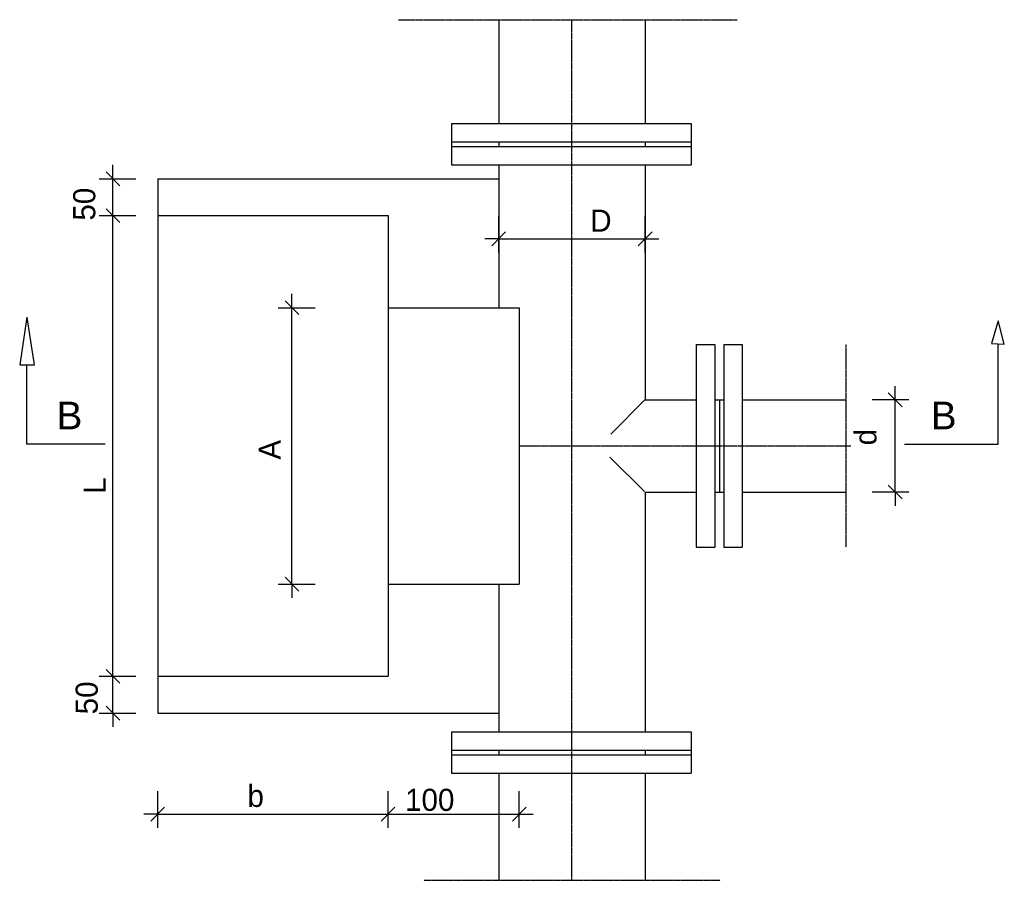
# Model space of a CAD drawing. Extents: x -34599 to 125690, y -105249 to 21518.
# Tile 11 of 64: x 58950 to 61622, y -41270 to -38934. Entities that reach past the tile are written whole.
import ezdxf

# ---------------------------------------------------------------- set-up
doc = ezdxf.new("R2010")
doc.units = 0
doc.header["$MEASUREMENT"] = 0
doc.linetypes.add('STRICHPUNKT', pattern=[0.3, 0.1, -0.1, 0, -0.1])
doc.layers.add('15', color=7, linetype='CONTINUOUS')
doc.styles.get("Standard").update_dxf_attribs({"font": '-125'})
doc.styles.add('STIL3_S', font='arial.ttf')

msp = doc.modelspace()

# ---------------------------------------------------------------- linework, layer by layer
at = {"layer": '15', "color": 7, "linetype": 'STRICHPUNKT'}
for p, q in [((59977.91204, -38934.38904), (60249.94379, -38934.38904)), ((60249.94379, -38934.38904), (60447.34504, -38934.38904)), ((60447.34504, -38934.38904), (60447.34504, -39215.99979)), ((60447.34504, -38934.38904), (60647.34504, -38934.38904)), ((60647.34504, -38934.38904), (60896.66479, -38934.38904)), ((60447.34504, -39215.99979), (60447.34504, -39340.99979)), ((60447.34504, -39340.99979), (60447.34504, -40090.99979)), ((61191.67379, -39815.99979), (61191.67379, -40365.99979)), ((60305.87854, -40090.99979), (60647.34504, -40090.99979)), ((60447.34504, -40090.99979), (60447.34504, -40840.99979)), ((60647.34504, -40090.99979), (60785.99929, -40090.99979)), ((60785.99929, -40090.99979), (60835.99929, -40090.99979)), ((60835.99929, -40090.99979), (60860.99929, -40090.99979)), ((60860.99929, -40090.99979), (60910.99929, -40090.99979)), ((60910.99929, -40090.99979), (61191.67379, -40090.99979)), ((60447.34504, -40840.99979), (60447.34504, -40979.17979)), ((60447.34504, -40979.17979), (60447.34504, -41269.55204)), ((60046.81854, -41269.55204), (60249.94379, -41269.55204)), ((60249.94379, -41269.55204), (60447.34504, -41269.55204)), ((60447.34504, -41269.55204), (60647.34504, -41269.55204)), ((60647.34504, -41269.55204), (60850.72704, -41269.55204))]:
    msp.add_line(p, q, dxfattribs=at)
at = {"layer": '15', "color": 7, "linetype": 'Continuous'}
for p, q in [((60249.94379, -38934.38904), (60249.94379, -39215.99979)), ((60647.34504, -38934.38904), (60647.34504, -39215.99979)), ((60122.34504, -39215.99979), (60122.34504, -39265.99979)), ((60122.34504, -39215.99979), (60249.94379, -39215.99979)), ((60249.94379, -39215.99979), (60447.34504, -39215.99979)), ((60447.34504, -39215.99979), (60647.34504, -39215.99979)), ((60647.34504, -39215.99979), (60772.34504, -39215.99979)), ((60772.34504, -39215.99979), (60772.34504, -39265.99979)), ((60122.34504, -39265.99979), (60122.34504, -39278.49979)), ((60122.34504, -39265.99979), (60249.94379, -39265.99979)), ((60249.94379, -39265.99979), (60447.34504, -39265.99979)), ((60249.94379, -39265.99979), (60249.94379, -39278.49979)), ((60447.34504, -39265.99979), (60647.34504, -39265.99979)), ((60647.34504, -39265.99979), (60647.34504, -39278.49979)), ((60647.34504, -39265.99979), (60647.34504, -39278.49979)), ((60647.34504, -39265.99979), (60772.34504, -39265.99979)), ((60772.34504, -39265.99979), (60772.34504, -39278.49979)), ((60122.34504, -39278.49979), (60249.94379, -39278.49979)), ((60122.34504, -39278.49979), (60122.34504, -39328.49979)), ((60249.94379, -39278.49979), (60447.34504, -39278.49979)), ((60447.34504, -39278.49979), (60647.34504, -39278.49979)), ((60647.34504, -39278.49979), (60772.34504, -39278.49979)), ((60772.34504, -39278.49979), (60772.34504, -39328.49979)), ((59222.01929, -39384.74979), (59184.51929, -39347.24979)), ((59203.26929, -39365.99979), (59203.26929, -39328.49979)), ((60122.34504, -39328.49979), (60249.94379, -39328.49979)), ((60249.94379, -39328.49979), (60249.94379, -39715.99979)), ((60249.94379, -39328.49979), (60447.34504, -39328.49979)), ((60447.34504, -39328.49979), (60647.34504, -39328.49979)), ((60647.34504, -39328.49979), (60647.34504, -39715.99979)), ((60647.34504, -39328.49979), (60647.34504, -39965.99979)), ((60647.34504, -39328.49979), (60772.34504, -39328.49979)), ((59165.76929, -39365.99979), (59265.76929, -39365.99979)), ((59203.26929, -40815.99979), (59203.26929, -39365.99979)), ((59324.70454, -39365.99979), (60249.94379, -39365.99979)), ((59222.01929, -39484.74979), (59184.51929, -39447.24979)), ((59165.76929, -39465.99979), (59265.76929, -39465.99979)), ((59324.70454, -39465.99979), (59949.70454, -39465.99979)), ((60249.94379, -39566.36104), (60249.94379, -39466.36104)), ((60647.34504, -39566.36104), (60647.34504, -39466.36104)), ((60231.19379, -39547.61104), (60268.69379, -39510.11104)), ((60628.59504, -39547.61104), (60666.09504, -39510.11104)), ((60249.94379, -39528.86104), (60212.44379, -39528.86104)), ((60249.94379, -39528.86104), (60647.34504, -39528.86104)), ((60647.34504, -39528.86104), (60684.84504, -39528.86104)), ((59707.84904, -39734.74979), (59670.34904, -39697.24979)), ((59689.09904, -39715.99979), (59689.09904, -39678.49979)), ((59651.59904, -39715.99979), (59751.59904, -39715.99979)), ((59689.09904, -40465.99979), (59689.09904, -39715.99979)), ((59949.70454, -39715.99979), (60249.94379, -39715.99979)), ((60249.94379, -39715.99979), (60305.87854, -39715.99979)), ((60305.87854, -39715.99979), (60305.87854, -39965.99979)), ((60785.99929, -39815.99979), (60785.99929, -40365.99979)), ((60785.99929, -39815.99979), (60835.99929, -39815.99979)), ((60835.99929, -39815.99979), (60835.99929, -40365.99979)), ((60860.99929, -39815.99979), (60860.99929, -40365.99979)), ((60860.99929, -39815.99979), (60910.99929, -39815.99979)), ((60910.99929, -39815.99979), (60910.99929, -40365.99979)), ((61325.73704, -39965.99979), (61325.73704, -39928.49979)), ((60305.87854, -39965.99979), (60305.87854, -40090.99979)), ((60647.72279, -39965.35829), (60554.14854, -40058.93229)), ((60647.34504, -39965.99979), (60785.99929, -39965.99979)), ((60835.99929, -39965.99979), (60860.99929, -39965.99979)), ((60910.99929, -39965.99979), (61191.67379, -39965.99979)), ((61363.23704, -39965.99979), (61263.23704, -39965.99979)), ((61344.48704, -39984.74979), (61306.98704, -39947.24979)), ((61325.73704, -40215.99979), (61325.73704, -39965.99979)), ((60848.73379, -39967.66879), (60848.73379, -40214.88929)), ((60305.87854, -40090.99979), (60305.87854, -40215.99979)), ((60521.80179, -40091.27904), (60521.52254, -40090.99979)), ((60522.08129, -40090.99979), (60521.80179, -40091.27904)), ((61191.67379, -40090.99979), (61205.66554, -40090.99979)), ((60645.41229, -40214.88929), (60551.83804, -40121.31504)), ((61344.48704, -40234.74979), (61306.98704, -40197.24979)), ((60305.87854, -40215.99979), (60305.87854, -40465.99979)), ((60647.34504, -40215.99979), (60647.34504, -40465.99979)), ((60647.34504, -40215.99979), (60785.99929, -40215.99979)), ((60835.99929, -40215.99979), (60860.99929, -40215.99979)), ((60910.99929, -40215.99979), (61191.67379, -40215.99979)), ((61363.23704, -40215.99979), (61263.23704, -40215.99979)), ((61325.73704, -40215.99979), (61325.73704, -40253.49979)), ((60785.99929, -40365.99979), (60835.99929, -40365.99979)), ((60860.99929, -40365.99979), (60910.99929, -40365.99979)), ((59707.84904, -40484.74979), (59670.34904, -40447.24979)), ((59651.59904, -40465.99979), (59751.59904, -40465.99979)), ((59689.09904, -40465.99979), (59689.09904, -40503.49979)), ((59949.70454, -40465.99979), (60249.94379, -40465.99979)), ((60249.94379, -40465.99979), (60249.94379, -40866.67979)), ((60249.94379, -40465.99979), (60305.87854, -40465.99979)), ((60647.34504, -40465.99979), (60647.34504, -40866.67979)), ((59222.01929, -40734.74979), (59184.51929, -40697.24979)), ((59165.76929, -40715.99979), (59265.76929, -40715.99979)), ((59324.70454, -40715.99979), (59949.70454, -40715.99979)), ((59165.76929, -40815.99979), (59265.76929, -40815.99979)), ((59222.01929, -40834.74979), (59184.51929, -40797.24979)), ((59203.26929, -40815.99979), (59203.26929, -40853.49979)), ((59324.70454, -40815.99979), (60249.94379, -40815.99979)), ((60122.34504, -40866.67979), (60249.94379, -40866.67979)), ((60122.34504, -40866.67979), (60122.34504, -40916.67979)), ((60249.94379, -40866.67979), (60447.34504, -40866.67979)), ((60447.34504, -40866.67979), (60647.34504, -40866.67979)), ((60647.34504, -40866.67979), (60772.34504, -40866.67979)), ((60772.34504, -40866.67979), (60772.34504, -40916.67979)), ((60122.34504, -40916.67979), (60249.94379, -40916.67979)), ((60122.34504, -40916.67979), (60122.34504, -40929.17979)), ((60249.94379, -40916.67979), (60447.34504, -40916.67979)), ((60249.94379, -40916.67979), (60249.94379, -40929.17979)), ((60447.34504, -40916.67979), (60647.34504, -40916.67979)), ((60647.34504, -40916.67979), (60647.34504, -40929.17979)), ((60647.34504, -40916.67979), (60772.34504, -40916.67979)), ((60772.34504, -40916.67979), (60772.34504, -40929.17979)), ((60122.34504, -40929.17979), (60249.94379, -40929.17979)), ((60122.34504, -40929.17979), (60122.34504, -40979.17979)), ((60249.94379, -40929.17979), (60447.34504, -40929.17979)), ((60447.34504, -40929.17979), (60647.34504, -40929.17979)), ((60647.34504, -40929.17979), (60772.34504, -40929.17979)), ((60772.34504, -40929.17979), (60772.34504, -40979.17979)), ((60122.34504, -40979.17979), (60249.94379, -40979.17979)), ((60249.94379, -40979.17979), (60447.34504, -40979.17979)), ((60249.94379, -40979.17979), (60249.94379, -41269.55204)), ((60249.94379, -40979.17979), (60249.94379, -41047.52029)), ((60447.34504, -40979.17979), (60647.34504, -40979.17979)), ((60647.34504, -40979.17979), (60647.34504, -41269.55204)), ((60647.34504, -40979.17979), (60647.34504, -41124.08304)), ((60647.34504, -40979.17979), (60772.34504, -40979.17979)), ((59324.70454, -41127.39779), (59324.70454, -41027.39779)), ((59949.70454, -41127.39779), (59949.70454, -41027.39779)), ((60305.87854, -41127.39779), (60305.87854, -41027.39779)), ((59305.95454, -41108.64779), (59343.45454, -41071.14779)), ((59930.95454, -41108.64779), (59968.45454, -41071.14779)), ((60287.12854, -41108.64779), (60324.62854, -41071.14779)), ((59324.70454, -41089.89779), (59287.20454, -41089.89779)), ((59324.70454, -41089.89779), (60305.87854, -41089.89779)), ((60305.87854, -41089.89779), (60343.37854, -41089.89779))]:
    msp.add_line(p, q, dxfattribs=at)
at = {"layer": '15', "color": 7}
for p, q in [((59324.70454, -39365.99979), (59324.70454, -40815.99979)), ((59949.70454, -39465.99979), (59949.70454, -40715.99979))]:
    msp.add_line(p, q, dxfattribs=at)
at = {"layer": '15', "color": 7, "linetype": 'Continuous'}
for points in [[(58969.40029, -39741.72979), (58950.29654, -39871.05879), (58990.35904, -39871.05879), (58970.32779, -39742.85904)], [(61604.91679, -39751.86629), (61587.50254, -39812.64579), (61621.89104, -39814.36529), (61606.41629, -39754.18554)], [(61351.50179, -40086.37404), (61604.91679, -40086.37404), (61604.91679, -39813.51654)], [(59182.26879, -40086.37404), (58969.40029, -40086.37404), (58969.40029, -39871.05879)]]:
    msp.add_lwpolyline(points, dxfattribs=at)

# ---------------------------------------------------------------- texts
for s, p in [('50', (59155.39054, -39479.61679)), ('d', (61275.05204, -40089.38254)), ('A', (59658.68929, -40128.09779)), ('L', (59183.47254, -40220.62879)), ('50', (59162.09129, -40819.30279))]:
    msp.add_text(s, height=60, rotation=90, dxfattribs=at).set_placement(p)
for s, p in [('D', (60498.41754, -39509.70329)), ('b', (59568.33454, -41070.53229)), ('100', (59995.95879, -41081.22279))]:
    msp.add_text(s, height=60, dxfattribs=at).set_placement(p)
at = {"layer": '15', "color": 7, "linetype": 'Continuous', "style": 'STIL3_S'}
for p in [(59050.49304, -40045.82779), (61422.45804, -40045.82779)]:
    msp.add_text('B', height=75, dxfattribs=at).set_placement(p)

doc.saveas('drawing.dxf')
